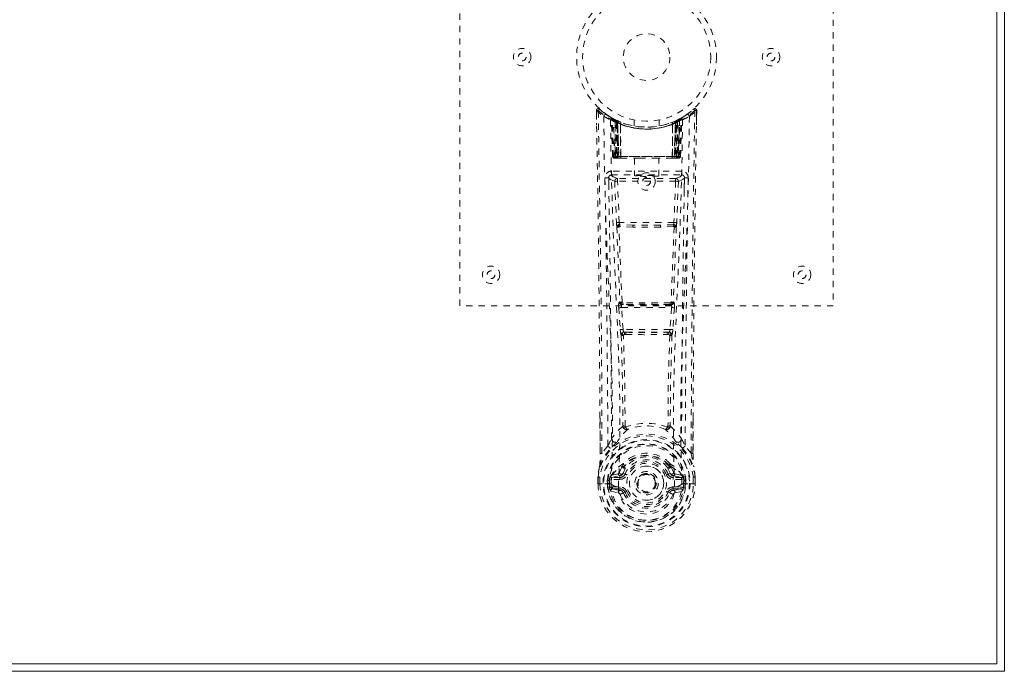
# Model space of a CAD drawing. Header units: inches. Extents: x 3.3 to 62.8, y 14.1 to 43.9.
# Tile 3 of 4: x 47 to 62.8, y 14.1 to 24.6. Entities that reach past the tile are written whole.
import ezdxf

# ---------------------------------------------------------------- set-up
doc = ezdxf.new("R2010")
doc.units = ezdxf.units.IN
doc.header["$MEASUREMENT"] = 0
doc.linetypes.add('SLD-Dashed', pattern=[0.075, 0.05, -0.025])
doc.linetypes.add('SLD-Solid', pattern=[0])

msp = doc.modelspace()

# ---------------------------------------------------------------- linework, layer by layer
at = {"color": 7, "linetype": 'SLD-Solid', "lineweight": 15}
for p, q in [((62.796, 43.865), (62.796, 14.115)), ((62.677, 14.233), (62.677, 43.746)), ((62.677, 43.746), (62.677, 14.233)), ((62.796, 14.115), (3.296, 14.115)), ((3.414, 14.233), (62.677, 14.233)), ((62.677, 14.233), (3.414, 14.233))]:
    msp.add_line(p, q, dxfattribs=at)
at = {"color": 7, "linetype": 'SLD-Dashed', "lineweight": 0}
for p, q in [((54.046, 19.99), (54.046, 27.99)), ((60.046, 27.99), (60.046, 19.99)), ((56.24, 23.061), (56.239, 23.131)), ((56.239, 23.13), (56.243, 22.9)), ((56.241, 23.131), (56.242, 23.061)), ((56.289, 23.153), (56.3, 23.144)), ((57.791, 23.144), (57.802, 23.153)), ((57.848, 22.9), (57.852, 23.13)), ((57.849, 23.073), (57.85, 23.131)), ((57.852, 23.131), (57.851, 23.073)), ((56.478, 23.015), (56.465, 23.023)), ((56.484, 23.011), (56.47, 23.019)), ((56.493, 22.991), (56.479, 22.999)), ((56.5, 22.393), (56.479, 22.999)), ((56.513, 22.393), (56.493, 22.991)), ((56.543, 22.981), (56.496, 23.005)), ((56.58, 22.945), (56.511, 22.98)), ((56.533, 22.365), (56.511, 22.98)), ((56.539, 22.95), (56.552, 22.976)), ((56.539, 22.95), (56.539, 22.393)), ((56.549, 22.945), (56.539, 22.95)), ((56.563, 22.971), (56.548, 22.978)), ((56.549, 22.945), (56.561, 22.971)), ((56.552, 22.976), (56.561, 22.971)), ((56.552, 22.944), (56.565, 22.97)), ((56.562, 22.939), (56.574, 22.965)), ((56.564, 22.97), (56.563, 22.971)), ((56.571, 22.935), (56.583, 22.961)), ((56.58, 22.931), (56.592, 22.957)), ((56.846, 22.979), (56.846, 22.882)), ((57.246, 22.882), (57.246, 22.979)), ((57.499, 22.957), (57.508, 22.961)), ((57.499, 22.957), (57.511, 22.931)), ((57.508, 22.961), (57.52, 22.935)), ((57.58, 22.98), (57.511, 22.945)), ((57.529, 22.939), (57.517, 22.965)), ((57.526, 22.97), (57.539, 22.944)), ((57.528, 22.971), (57.527, 22.97)), ((57.595, 23.005), (57.528, 22.971)), ((57.53, 22.971), (57.539, 22.976)), ((57.539, 22.976), (57.552, 22.95)), ((57.552, 22.95), (57.542, 22.945)), ((57.552, 22.393), (57.552, 22.95)), ((57.558, 22.365), (57.58, 22.98)), ((57.578, 22.393), (57.598, 22.991)), ((57.591, 22.393), (57.612, 22.999)), ((57.595, 23.006), (57.607, 23.012)), ((57.612, 22.999), (57.598, 22.991)), ((57.627, 23.023), (57.613, 23.015)), ((57.684, 23.06), (57.743, 23.104)), ((56.549, 22.393), (56.549, 22.945)), ((56.553, 22.393), (56.552, 22.944)), ((56.552, 22.944), (56.562, 22.939)), ((56.562, 22.939), (56.562, 22.393)), ((56.571, 22.935), (56.571, 22.365)), ((56.58, 22.931), (56.571, 22.935)), ((56.58, 22.945), (56.581, 22.944)), ((56.599, 22.365), (56.58, 22.945)), ((56.58, 22.365), (56.58, 22.931)), ((56.581, 22.944), (56.601, 22.365)), ((56.626, 22.915), (56.627, 22.914)), ((56.63, 22.365), (56.626, 22.915)), ((56.627, 22.914), (56.633, 22.365)), ((56.631, 22.941), (56.629, 22.942)), ((57.458, 22.365), (57.464, 22.914)), ((57.462, 22.942), (57.46, 22.941)), ((57.465, 22.915), (57.461, 22.365)), ((57.464, 22.914), (57.465, 22.915)), ((57.49, 22.365), (57.51, 22.944)), ((57.511, 22.945), (57.492, 22.365)), ((57.51, 22.944), (57.511, 22.945)), ((57.52, 22.935), (57.511, 22.931)), ((57.511, 22.931), (57.511, 22.365)), ((57.52, 22.365), (57.52, 22.935)), ((57.529, 22.939), (57.539, 22.944)), ((57.529, 22.393), (57.529, 22.939)), ((57.539, 22.944), (57.538, 22.393)), ((57.542, 22.945), (57.542, 22.393)), ((56.5, 22.393), (56.513, 22.393)), ((56.533, 22.365), (56.599, 22.365)), ((56.539, 22.393), (56.549, 22.393)), ((57.542, 22.393), (56.549, 22.393)), ((56.562, 22.393), (56.553, 22.393)), ((56.562, 22.393), (57.529, 22.393)), ((56.595, 22.365), (56.58, 22.365)), ((56.599, 22.365), (56.601, 22.365)), ((56.601, 22.365), (56.63, 22.365)), ((56.63, 22.365), (56.633, 22.365)), ((56.633, 22.365), (56.929, 22.365)), ((56.851, 22.365), (56.851, 22.079)), ((56.929, 22.365), (57.162, 22.365)), ((57.162, 22.365), (57.458, 22.365)), ((57.241, 22.079), (57.241, 22.365)), ((57.458, 22.365), (57.461, 22.365)), ((57.461, 22.365), (57.49, 22.365)), ((57.492, 22.365), (57.558, 22.365)), ((57.511, 22.365), (57.496, 22.365)), ((57.538, 22.393), (57.529, 22.393)), ((57.542, 22.393), (57.552, 22.393)), ((57.578, 22.393), (57.591, 22.393)), ((56.481, 22.156), (56.481, 22.095)), ((57.61, 22.156), (56.481, 22.156)), ((57.61, 22.095), (57.61, 22.156)), ((56.44, 22.042), (56.44, 21.856)), ((56.481, 22.095), (57.61, 22.095)), ((56.579, 22.038), (56.579, 21.993)), ((57.512, 22.038), (56.579, 22.038)), ((57.512, 22.038), (57.512, 21.993)), ((57.651, 21.856), (57.651, 22.042)), ((56.534, 21.992), (56.561, 21.329)), ((57.512, 21.993), (56.579, 21.993)), ((56.606, 21.331), (56.579, 21.993)), ((57.512, 21.993), (57.486, 21.331)), ((57.557, 21.992), (57.53, 21.329)), ((57.486, 21.331), (56.606, 21.331)), ((56.824, 21.255), (56.612, 21.265)), ((56.827, 21.288), (56.616, 21.294)), ((57.264, 21.288), (56.827, 21.288)), ((57.475, 21.294), (57.264, 21.288)), ((57.479, 21.265), (57.267, 21.255)), ((60.046, 19.99), (54.046, 19.99)), ((56.599, 19.96), (56.623, 19.607)), ((56.617, 20.054), (56.605, 20.05)), ((56.644, 19.963), (57.447, 19.963)), ((56.667, 19.61), (56.644, 19.963)), ((56.649, 20.008), (56.661, 20.012)), ((57.442, 20.008), (56.649, 20.008)), ((57.447, 19.963), (57.424, 19.61)), ((57.43, 20.012), (57.442, 20.008)), ((57.492, 19.96), (57.469, 19.607)), ((57.474, 20.054), (57.486, 20.05)), ((56.623, 19.607), (56.625, 19.58)), ((57.424, 19.61), (56.667, 19.61)), ((56.712, 19.529), (56.689, 19.529)), ((56.718, 19.565), (56.692, 19.566)), ((56.718, 19.565), (57.373, 19.565)), ((57.399, 19.566), (57.373, 19.565)), ((57.402, 19.529), (57.379, 19.529)), ((57.469, 19.607), (57.466, 19.58)), ((56.299, 17.617), (56.296, 18.185)), ((57.795, 18.172), (57.792, 17.617)), ((56.423, 17.738), (56.329, 17.62)), ((57.762, 17.62), (57.668, 17.738)), ((56.656, 17.412), (56.656, 17.406)), ((56.663, 17.439), (56.673, 17.455)), ((57.419, 17.455), (57.428, 17.439)), ((57.435, 17.412), (57.435, 17.406)), ((56.489, 17.269), (56.473, 17.256)), ((56.473, 17.256), (56.473, 17.256)), ((56.473, 17.256), (56.473, 17.256)), ((56.483, 17.231), (56.617, 17.26)), ((56.587, 17.289), (56.489, 17.269)), ((56.617, 17.26), (56.617, 17.231)), ((56.709, 17.388), (56.667, 17.298)), ((56.667, 17.298), (56.699, 17.285)), ((56.676, 17.405), (56.675, 17.399)), ((57.424, 17.298), (57.382, 17.388)), ((57.392, 17.285), (57.424, 17.298)), ((57.416, 17.399), (57.415, 17.405)), ((57.424, 17.298), (57.435, 17.28)), ((57.474, 17.26), (57.608, 17.231)), ((57.474, 17.231), (57.474, 17.26)), ((57.602, 17.269), (57.504, 17.289)), ((57.602, 17.269), (57.618, 17.256)), ((57.602, 17.269), (57.602, 17.269)), ((56.265, 17.24), (56.265, 17.237)), ((56.265, 17.128), (56.265, 17.237)), ((56.265, 17.128), (56.268, 17.128)), ((56.266, 17.237), (56.266, 17.127)), ((56.312, 17.128), (56.268, 17.128)), ((56.294, 17.237), (56.295, 17.128)), ((56.295, 17.128), (56.295, 17.128)), ((56.331, 17.129), (56.312, 17.128)), ((56.477, 17.128), (56.331, 17.129)), ((56.416, 17.132), (56.415, 17.185)), ((56.416, 17.132), (56.416, 17.132)), ((56.445, 17.184), (56.449, 17.198)), ((56.445, 17.184), (56.445, 17.132)), ((56.45, 17.132), (56.445, 17.132)), ((56.449, 17.198), (56.45, 17.132)), ((56.477, 17.128), (56.477, 17.129)), ((56.483, 17.231), (56.483, 17.201)), ((56.617, 17.231), (56.483, 17.231)), ((56.617, 17.201), (56.483, 17.201)), ((56.617, 17.201), (56.617, 17.231)), ((57.202, 17.14), (57.201, 17.125)), ((57.202, 17.146), (57.202, 17.14)), ((57.608, 17.231), (57.474, 17.231)), ((57.474, 17.201), (57.474, 17.231)), ((57.608, 17.201), (57.474, 17.201)), ((57.608, 17.201), (57.608, 17.231)), ((57.614, 17.128), (57.76, 17.129)), ((57.642, 17.198), (57.641, 17.132)), ((57.641, 17.132), (57.646, 17.132)), ((57.646, 17.184), (57.642, 17.198)), ((57.646, 17.132), (57.646, 17.184)), ((57.676, 17.185), (57.676, 17.132)), ((57.76, 17.129), (57.779, 17.128)), ((57.779, 17.128), (57.823, 17.128)), ((57.796, 17.128), (57.797, 17.237)), ((57.796, 17.128), (57.796, 17.128)), ((57.823, 17.128), (57.826, 17.128)), ((57.825, 17.127), (57.825, 17.237)), ((57.827, 17.237), (57.826, 17.24)), ((57.826, 17.128), (57.827, 17.237)), ((56.467, 17.012), (56.589, 16.985)), ((56.497, 17.078), (56.497, 17.048)), ((56.497, 17.078), (56.617, 17.078)), ((56.617, 17.024), (56.497, 17.048)), ((56.497, 17.048), (56.617, 17.048)), ((56.617, 17.078), (56.617, 17.048)), ((56.617, 17.024), (56.617, 17.048)), ((56.699, 16.994), (56.673, 16.983)), ((57.418, 16.983), (57.392, 16.994)), ((57.422, 16.991), (57.418, 16.983)), ((57.474, 17.078), (57.474, 17.048)), ((57.474, 17.078), (57.594, 17.078)), ((57.594, 17.048), (57.474, 17.024)), ((57.474, 17.024), (57.474, 17.048)), ((57.474, 17.048), (57.594, 17.048)), ((57.497, 17.077), (57.497, 17.076)), ((57.502, 16.985), (57.624, 17.012)), ((57.594, 17.048), (57.594, 17.078))]:
    msp.add_line(p, q, dxfattribs=at)
at = {"color": 7, "linetype": 'SLD-Dashed', "lineweight": 0, "flags": 128}
for points in [[(56.329, 17.62), (56.327, 18.39), (56.323, 19.158), (56.316, 19.925), (56.306, 20.69), (56.303, 20.884), (56.301, 21.081), (56.298, 21.25), (56.295, 21.437), (56.294, 21.515), (56.293, 21.596), (56.292, 21.68), (56.29, 21.754), (56.29, 21.774), (56.29, 21.808), (56.289, 21.856), (56.288, 21.918), (56.286, 22.005), (56.285, 22.11), (56.283, 22.234), (56.281, 22.375), (56.279, 22.5), (56.277, 22.598), (56.276, 22.692), (56.272, 22.928), (56.269, 23.131)], [(57.849, 23.131), (57.847, 23.138), (57.844, 23.146), (57.838, 23.153), (57.832, 23.157), (57.825, 23.16), (57.818, 23.161), (57.81, 23.159), (57.804, 23.155)], [(56.358, 23.037), (56.367, 22.282), (56.386, 21.529), (56.414, 20.779), (56.446, 20.034), (56.476, 19.295), (56.495, 18.563), (56.497, 17.84), (56.477, 17.128)], [(56.594, 17.077), (56.615, 17.789), (56.614, 18.511), (56.594, 19.243), (56.563, 19.981), (56.529, 20.725), (56.499, 21.474), (56.477, 22.227), (56.467, 22.982)], [(56.551, 22.974), (56.528, 22.987), (56.505, 23)], [(56.529, 22.987), (56.52, 22.991), (56.515, 22.991), (56.514, 22.985), (56.512, 22.978)], [(57.624, 22.982), (57.614, 22.227), (57.592, 21.474), (57.562, 20.725), (57.528, 19.981), (57.497, 19.243), (57.477, 18.511), (57.476, 17.789), (57.497, 17.077)], [(57.542, 22.945), (57.538, 22.955), (57.534, 22.964), (57.531, 22.969), (57.53, 22.971)], [(57.733, 23.037), (57.724, 22.282), (57.705, 21.529), (57.677, 20.779), (57.645, 20.034), (57.615, 19.295), (57.596, 18.563), (57.594, 17.84), (57.614, 17.128)], [(57.613, 23.015), (57.611, 23.014), (57.605, 23.011)], [(57.625, 23.022), (57.625, 23.022), (57.627, 23.023)], [(57.432, 22.932), (57.451, 22.937), (57.464, 22.943)], [(56.539, 22.393), (56.524, 22.393), (56.511, 22.393), (56.503, 22.393), (56.5, 22.393)], [(56.513, 22.393), (56.517, 22.393), (56.526, 22.393), (56.538, 22.393), (56.553, 22.393)], [(56.929, 22.365), (57.046, 22.374), (57.162, 22.365)], [(57.538, 22.393), (57.553, 22.393), (57.566, 22.393), (57.574, 22.393), (57.578, 22.393)], [(57.591, 22.393), (57.588, 22.393), (57.58, 22.393), (57.567, 22.393), (57.552, 22.393)], [(56.436, 22.049), (56.463, 22.02), (56.534, 21.992)], [(56.579, 22.038), (56.508, 22.066), (56.481, 22.095)], [(57.61, 22.095), (57.583, 22.066), (57.512, 22.038)], [(57.557, 21.992), (57.628, 22.02), (57.655, 22.049)], [(56.579, 21.993), (56.563, 21.993), (56.549, 21.992), (56.539, 21.992), (56.534, 21.992)], [(57.557, 21.992), (57.552, 21.992), (57.542, 21.992), (57.528, 21.993), (57.512, 21.993)], [(56.606, 21.331), (56.59, 21.33), (56.576, 21.33), (56.566, 21.329), (56.561, 21.329)], [(56.568, 21.261), (56.591, 20.656), (56.617, 20.054)], [(56.651, 20.049), (56.626, 20.651), (56.602, 21.258)], [(57.267, 21.255), (57.046, 21.255), (56.824, 21.255)], [(57.264, 21.288), (57.046, 21.288), (56.827, 21.288)], [(57.489, 21.258), (57.465, 20.651), (57.44, 20.049)], [(57.523, 21.261), (57.5, 20.656), (57.474, 20.054)], [(57.53, 21.329), (57.526, 21.329), (57.515, 21.33), (57.501, 21.33), (57.486, 21.331)], [(56.644, 19.963), (56.636, 19.962), (56.628, 19.962), (56.621, 19.961), (56.614, 19.961), (56.609, 19.961), (56.604, 19.96), (56.601, 19.96), (56.599, 19.96)], [(56.661, 20.012), (56.652, 20.013), (56.645, 20.016), (56.639, 20.021), (56.636, 20.026), (56.636, 20.033), (56.639, 20.039), (56.644, 20.044), (56.651, 20.049)], [(57.44, 20.049), (57.447, 20.044), (57.452, 20.039), (57.455, 20.033), (57.455, 20.026), (57.452, 20.021), (57.446, 20.016), (57.439, 20.013), (57.43, 20.012)], [(57.492, 19.96), (57.487, 19.96), (57.477, 19.961), (57.463, 19.962), (57.447, 19.963)], [(56.667, 19.61), (56.652, 19.609), (56.638, 19.608), (56.627, 19.608), (56.623, 19.607)], [(56.638, 19.522), (56.659, 18.789), (56.665, 18.065)], [(56.701, 18.055), (56.695, 18.781), (56.673, 19.515)], [(57.418, 19.515), (57.396, 18.781), (57.39, 18.055)], [(57.469, 19.607), (57.464, 19.608), (57.453, 19.608), (57.439, 19.609), (57.424, 19.61)], [(57.453, 19.522), (57.432, 18.789), (57.426, 18.065)], [(56.3, 18.186), (56.3, 17.96), (56.3, 17.618)], [(56.663, 18.057), (56.564, 17.962), (56.483, 17.856)], [(56.663, 18.057), (56.665, 18.047), (56.669, 18.039), (56.675, 18.032), (56.683, 18.028), (56.69, 18.027), (56.698, 18.03), (56.705, 18.035), (56.711, 18.043)], [(57.38, 18.043), (57.386, 18.035), (57.393, 18.03), (57.401, 18.027), (57.409, 18.028), (57.416, 18.032), (57.422, 18.039), (57.426, 18.047), (57.428, 18.057)], [(57.428, 18.057), (57.527, 17.962), (57.608, 17.856)], [(57.791, 17.618), (57.791, 17.991), (57.791, 18.172)], [(56.562, 17.792), (56.572, 17.801), (56.577, 17.807)], [(57.529, 17.792), (57.52, 17.801), (57.514, 17.807)], [(56.29, 17.414), (56.366, 17.572), (56.466, 17.7)], [(56.299, 17.617), (56.299, 17.618), (56.3, 17.618), (56.302, 17.619), (56.306, 17.619), (56.311, 17.619), (56.317, 17.619), (56.323, 17.62), (56.329, 17.62)], [(57.625, 17.7), (57.725, 17.572), (57.801, 17.414)], [(57.792, 17.617), (57.792, 17.618), (57.791, 17.618), (57.789, 17.619), (57.785, 17.619), (57.78, 17.619), (57.774, 17.619), (57.768, 17.62), (57.762, 17.62)], [(56.29, 17.414), (56.276, 17.338), (56.265, 17.24)], [(56.29, 17.414), (56.288, 17.409), (56.288, 17.404)], [(56.489, 17.269), (56.565, 17.351), (56.656, 17.412)], [(56.656, 17.412), (56.66, 17.435), (56.663, 17.439)], [(56.676, 17.405), (56.679, 17.419), (56.687, 17.431)], [(57.404, 17.431), (57.412, 17.419), (57.415, 17.405)], [(57.428, 17.439), (57.431, 17.435), (57.435, 17.412)], [(57.435, 17.412), (57.526, 17.351), (57.602, 17.269)], [(57.803, 17.404), (57.803, 17.409), (57.801, 17.414)], [(57.826, 17.24), (57.815, 17.338), (57.801, 17.414)], [(56.473, 17.256), (56.467, 17.25), (56.458, 17.243)], [(56.61, 17.309), (56.599, 17.294), (56.587, 17.289)], [(56.656, 17.406), (56.632, 17.362), (56.61, 17.309)], [(56.69, 17.378), (56.68, 17.379), (56.67, 17.383)], [(56.677, 17.394), (56.687, 17.389), (56.696, 17.386), (56.704, 17.386), (56.709, 17.388)], [(56.726, 17.273), (56.721, 17.276), (56.716, 17.278), (56.711, 17.28), (56.707, 17.282), (56.704, 17.283), (56.701, 17.284), (56.7, 17.285), (56.699, 17.285)], [(57.365, 17.273), (57.37, 17.276), (57.375, 17.278), (57.38, 17.28), (57.384, 17.282), (57.387, 17.283), (57.39, 17.284), (57.392, 17.285), (57.392, 17.285)], [(57.382, 17.388), (57.387, 17.386), (57.395, 17.386), (57.404, 17.389), (57.414, 17.394)], [(57.421, 17.383), (57.411, 17.379), (57.401, 17.378)], [(57.435, 17.406), (57.459, 17.362), (57.481, 17.309)], [(57.481, 17.309), (57.492, 17.294), (57.504, 17.289)], [(57.633, 17.243), (57.627, 17.248), (57.618, 17.256)], [(57.827, 17.237), (57.816, 17.331), (57.803, 17.404)], [(56.265, 17.237), (56.264, 17.237), (56.266, 17.237), (56.268, 17.237), (56.272, 17.237), (56.276, 17.237), (56.282, 17.237), (56.288, 17.237), (56.294, 17.237)], [(56.265, 17.24), (56.266, 17.24), (56.268, 17.24), (56.27, 17.24), (56.274, 17.239), (56.279, 17.239), (56.284, 17.238), (56.289, 17.237), (56.294, 17.237)], [(56.295, 17.128), (56.288, 17.128), (56.282, 17.128), (56.277, 17.128), (56.272, 17.128), (56.268, 17.128), (56.266, 17.128), (56.265, 17.128), (56.265, 17.128)], [(56.445, 17.132), (56.442, 17.132), (56.435, 17.132), (56.426, 17.132), (56.416, 17.132)], [(56.483, 17.201), (56.466, 17.203), (56.451, 17.21)], [(56.477, 17.128), (56.494, 17.111), (56.522, 17.095)], [(56.522, 17.095), (56.555, 17.084), (56.594, 17.076)], [(57.497, 17.076), (57.536, 17.084), (57.569, 17.095)], [(57.569, 17.095), (57.597, 17.111), (57.614, 17.128)], [(57.64, 17.21), (57.625, 17.203), (57.608, 17.201)], [(57.826, 17.128), (57.826, 17.128), (57.825, 17.128), (57.823, 17.128), (57.819, 17.128), (57.814, 17.128), (57.809, 17.128), (57.803, 17.128), (57.796, 17.128)], [(57.797, 17.237), (57.802, 17.237), (57.808, 17.238), (57.813, 17.239), (57.817, 17.239), (57.821, 17.24), (57.823, 17.24), (57.825, 17.24), (57.826, 17.24)], [(57.797, 17.237), (57.803, 17.237), (57.809, 17.237), (57.815, 17.237), (57.819, 17.237), (57.823, 17.237), (57.825, 17.237), (57.827, 17.237), (57.827, 17.237)], [(56.455, 17.062), (56.474, 17.074), (56.497, 17.078)], [(56.594, 17.076), (56.594, 17.076), (56.594, 17.077)], [(56.594, 17.076), (56.598, 16.994), (56.62, 16.913), (56.661, 16.838), (56.717, 16.771), (56.787, 16.716), (56.867, 16.676), (56.955, 16.651), (57.045, 16.642), (57.136, 16.651), (57.223, 16.676), (57.304, 16.716), (57.374, 16.771), (57.43, 16.838), (57.471, 16.913), (57.493, 16.994), (57.497, 17.076)], [(56.726, 17.006), (56.721, 17.003), (56.716, 17.001), (56.711, 16.999), (56.707, 16.997), (56.704, 16.996), (56.701, 16.995), (56.7, 16.994), (56.699, 16.994)], [(57.365, 17.006), (57.37, 17.003), (57.375, 17.001), (57.38, 16.999), (57.384, 16.997), (57.387, 16.996), (57.39, 16.995), (57.392, 16.994), (57.392, 16.994)], [(57.418, 16.983), (57.42, 16.982), (57.426, 16.98), (57.434, 16.976), (57.444, 16.972), (57.454, 16.968), (57.462, 16.964), (57.469, 16.962), (57.473, 16.96)], [(57.594, 17.078), (57.617, 17.074), (57.636, 17.062)]]:
    msp.add_lwpolyline(points, dxfattribs=at)
at = {"color": 7, "linetype": 'SLD-Dashed', "lineweight": 0}
for centre, radius in [((57.046, 23.99), 1.125), ((57.046, 23.99), 1.03), ((57.046, 23.99), 0.375), ((55.046, 23.99), 0.14), ((59.046, 23.99), 0.14), ((55.046, 23.99), 0.0625), ((59.046, 23.99), 0.0625), ((57.046, 21.99), 0.14), ((57.046, 21.99), 0.0625), ((54.546, 20.49), 0.14), ((59.546, 20.49), 0.14), ((54.546, 20.49), 0.0625), ((59.546, 20.49), 0.0625), ((57.046, 17.14), 0.7), ((57.046, 17.14), 0.69), ((57.046, 17.14), 0.623), ((57.046, 17.14), 0.32), ((57.046, 17.14), 0.275), ((57.046, 17.14), 0.188), ((57.046, 17.14), 0.157), ((57.046, 17.14), 0.142), ((57.046, 17.14), 0.14), ((57.046, 17.14), 0.138)]:
    msp.add_circle(centre, radius, dxfattribs=at)
for centre, radius, start, end in [((56.269, 23.131), 0.03, 47.8751, 180.8672), ((57.053, 24.041), 1.222, 228.2162, 235.3099), ((56.277, 21.961), 1.17, 90.3838, 91.8527), ((58.404, 21.209), 2.872, 137.4069, 138.0034), ((57.046, 23.99), 1.158, 227.8872, 312.1137), ((57.044, 23.987), 1.124, 227.9214, 235.3714), ((57.048, 23.987), 1.124, 304.6281, 312.0787), ((57.038, 24.041), 1.221, 304.6879, 311.7853), ((471.919, 15.891), 414.161, 178.9984, 179.76092), ((57.822, 23.131), 0.03, 359.1367, 132.123), ((55.965, 21.462), 2.497, 41.9519, 42.6379), ((57.804, 21.451), 1.681, 88.3704, 89.3933), ((-278.504, 16.764), 334.803, 0.24313, 1.07759), ((56.388, 23.037), 0.03, 55.9474, 179.9446), ((57.029, 24.221), 1.361, 240.4671, 245.6254), ((57.014, 23.934), 1.064, 234.3723, 244.9432), ((57.046, 23.99), 1.128, 235.3631, 240.5076), ((56.449, 22.998), 0.03, 1.9852, 58.9836), ((56.943, 23.819), 0.928, 238.96, 239.7441), ((56.508, 22.969), 0.0428, 114.1607, 163.049), ((57.046, 24.021), 1.19, 240.9032, 299.0966), ((56.462, 23.002), 0.02, 342.7354, 49.6293), ((56.463, 22.99), 0.0299, 1.9098, 59.745), ((57.046, 23.991), 1.129, 239.7672, 244.7496), ((57.02, 23.605), 0.812, 228.2735, 233.7148), ((57.046, 23.99), 1.128, 240.5082, 299.4917), ((57.017, 23.597), 0.801, 229.1473, 234.5814), ((56.481, 22.979), 0.0299, 1.8051, 60.797), ((57.047, 23.993), 1.131, 240.8345, 245.7549), ((57.018, 23.592), 0.795, 230.3889, 235.7638), ((30.777, 21.707), 25.767, 1.4625, 2.8398), ((56.55, 22.944), 0.0297, 1.4874, 64.5309), ((56.551, 22.943), 0.0297, 1.4834, 64.5899), ((56.983, 23.851), 0.976, 244.5435, 247.4764), ((57.05, 23.98), 1.117, 294.2146, 299.1973), ((57.54, 22.943), 0.0297, 115.404, 178.5227), ((57.541, 22.944), 0.0297, 115.4685, 178.5144), ((57.068, 23.599), 0.803, 304.2623, 309.585), ((57.075, 23.595), 0.8, 305.4126, 310.8587), ((57.072, 23.604), 0.811, 306.2833, 311.7285), ((83.299, 21.707), 25.752, 177.1598, 178.5379), ((57.61, 22.979), 0.0299, 119.2038, 178.2019), ((57.608, 22.981), 0.0273, 117.6394, 182.2925), ((57.628, 22.99), 0.0299, 120.242, 178.1031), ((57.046, 23.99), 1.128, 299.4918, 304.6375), ((57.583, 22.969), 0.0429, 16.9751, 65.8183), ((57.638, 22.999), 0.0264, 119.419, 183.772), ((57.642, 22.998), 0.03, 121.0108, 178.0204), ((57.062, 24.223), 1.363, 294.3799, 299.5295), ((57.703, 23.037), 0.03, 0.0536, 124.0544), ((393.577, 16.756), 335.786, 178.92196, 179.75833), ((57.046, 23.988), 1.155, 244.5268, 295.4732), ((57.046, 23.988), 1.155, 245.2589, 294.7411), ((57.046, 23.988), 1.155, 246.2581, 293.7419), ((56.996, 23.534), 0.722, 234.8031, 239.0733), ((56.596, 22.933), 0.0347, 329.0292, 15.0604), ((56.597, 22.932), 0.0347, 329.0971, 15.138), ((57.046, 23.953), 1.12, 248.0446, 291.9529), ((57.494, 22.932), 0.0345, 164.721, 211.0337), ((57.495, 22.933), 0.0347, 164.9395, 210.9705), ((57.094, 23.534), 0.722, 300.9289, 305.1941), ((56.53, 22.395), 0.03, 181.9942, 269.9952), ((56.562, 22.438), 0.0753, 216.3027, 253.1012), ((56.543, 22.394), 0.03, 181.9688, 269.9712), ((56.558, 22.544), 0.177, 260.4287, 268.5127), ((57.114, 22.387), 0.575, 179.3822, 182.0729), ((56.961, 22.386), 0.413, 179.0071, 183.0267), ((57.154, 22.387), 0.601, 179.4207, 181.9942), ((56.991, 22.386), 0.429, 179.0501, 182.9186), ((57.1, 22.386), 0.429, 357.0861, 0.9544), ((56.95, 22.387), 0.588, 357.978, 0.6072), ((57.534, 22.551), 0.185, 271.3859, 279.0449), ((57.129, 22.386), 0.414, 356.978, 0.9883), ((57.548, 22.394), 0.03, 270.0288, 358.0312), ((57.53, 22.438), 0.0753, 286.9011, 323.695), ((56.977, 22.387), 0.575, 357.9271, 0.6178), ((57.561, 22.395), 0.03, 270.0048, 358.0058), ((56.481, 22.051), 0.105, 89.9856, 180.8822), ((57.61, 22.051), 0.105, 359.1179, 90.0143), ((56.404, 21.194), 0.856, 87.8888, 91.9061), ((-232.567, 16.71), 288.992, 0.20366, 1.05857), ((56.481, 22.05), 0.045, 90.0026, 180.9452), ((-234.066, 16.713), 290.551, 0.22536, 1.0524), ((56.579, 21.993), 0.0451, 90.4443, 181.6952), ((57.512, 21.993), 0.0451, 358.2786, 89.5536), ((348.212, 16.712), 290.606, 178.94771, 179.77459), ((57.61, 22.05), 0.045, 359.0551, 89.9978), ((57.687, 21.194), 0.855, 88.0933, 92.1129), ((360.154, 16.561), 302.489, 178.96047, 179.77724), ((57.077, 21.349), 0.516, 182.1962, 189.7831), ((56.612, 21.252), 0.0452, 90.1305, 168.5513), ((56.594, 21.353), 0.0956, 254.3769, 274.7215), ((56.614, 21.276), 0.0216, 94.0665, 235.9981), ((56.612, 21.253), 0.0114, 88.4887, 157.4725), ((56.739, 21.34), 0.134, 183.7297, 198.5329), ((56.617, 21.298), 0.00464, 195.4539, 262.7595), ((56.723, 21.266), 0.111, 165.3746, 180.5304), ((56.905, 21.263), 0.0821, 162.2348, 186.008), ((57.186, 21.263), 0.0822, 353.9948, 17.7625), ((57.474, 21.298), 0.00458, 276.7959, 344.8008), ((57.368, 21.266), 0.111, 359.5326, 14.7098), ((57.352, 21.34), 0.134, 341.4539, 356.2758), ((57.477, 21.276), 0.0216, 304.0039, 85.9315), ((57.479, 21.252), 0.0452, 11.4421, 89.8731), ((57.479, 21.253), 0.0114, 22.2099, 91.2708), ((57.497, 21.353), 0.0956, 265.276, 285.6264), ((57.015, 21.349), 0.516, 350.2077, 357.8074), ((56.787, 19.993), 0.191, 162.6896, 189.9452), ((56.65, 20.053), 0.0451, 183.9456, 269.3379), ((56.662, 20.057), 0.0451, 184.0949, 269.3035), ((56.644, 20.115), 0.0669, 245.6279, 276.1091), ((56.693, 19.979), 0.052, 146.8501, 198.5333), ((56.668, 20.055), 0.0174, 200.0939, 265.4738), ((56.671, 19.951), 0.0625, 88.5286, 99.0793), ((57.046, -15.682), 35.721, 89.3919, 90.6082), ((56.701, 20.033), 0.0353, 173.778, 215.206), ((57.046, -12.7), 32.715, 89.3471, 90.6533), ((57.39, 20.033), 0.0353, 324.7803, 6.2344), ((57.42, 19.949), 0.0636, 80.9843, 91.4782), ((57.423, 20.055), 0.0183, 275.7726, 338.1293), ((57.429, 20.057), 0.0451, 270.6966, 355.9081), ((57.447, 20.115), 0.0667, 263.8693, 294.4114), ((57.441, 20.053), 0.0451, 270.6621, 356.0544), ((57.398, 19.979), 0.0518, 341.3917, 33.225), ((57.304, 19.993), 0.191, 350.0559, 17.3094), ((56.829, 19.594), 0.204, 184.0654, 200.6628), ((56.684, 19.521), 0.0464, 92.4782, 179.2383), ((56.666, 19.576), 0.0615, 242.1258, 275.9644), ((56.682, 19.541), 0.0271, 90.6854, 249.4082), ((56.749, 19.615), 0.0825, 183.6533, 215.4415), ((56.691, 19.51), 0.0186, 94.5973, 165.3558), ((56.691, 19.584), 0.0184, 242.028, 273.5498), ((56.768, 19.542), 0.0796, 162.8092, 189.4232), ((56.774, 19.538), 0.0624, 154.2178, 188.7175), ((57.046, 51.878), 32.351, 269.4099, 270.5901), ((57.046, 52.941), 33.378, 269.4375, 270.5625), ((57.317, 19.538), 0.0623, 351.2529, 25.8118), ((57.401, 19.583), 0.0176, 265.6858, 298.7591), ((57.323, 19.542), 0.0795, 350.58, 17.1928), ((57.4, 19.51), 0.0186, 14.5351, 85.3492), ((57.343, 19.615), 0.0808, 324.2244, 356.6809), ((57.407, 19.521), 0.0464, 0.7563, 87.5271), ((57.409, 19.541), 0.0271, 290.5876, 89.3188), ((57.425, 19.576), 0.0615, 264.0343, 297.8755), ((57.262, 19.594), 0.204, 339.3453, 355.9285), ((56.653, 18.064), 0.0126, 326.4507, 4.1771), ((56.724, 18.062), 0.0607, 184.623, 287.3261), ((56.698, 18.109), 0.0541, 233.0549, 273.232), ((56.715, 18.056), 0.014, 187.7749, 254.3795), ((57.046, 17.13), 0.972, 69.8639, 110.1345), ((56.77, 18.059), 0.0612, 194.859, 242.4291), ((57.046, 17.211), 0.849, 69.047, 110.9532), ((57.367, 18.062), 0.0607, 252.6729, 355.3764), ((57.321, 18.059), 0.0612, 297.566, 345.1415), ((57.376, 18.056), 0.014, 285.6252, 352.2204), ((57.393, 18.109), 0.0541, 266.7662, 306.947), ((57.438, 18.064), 0.0126, 175.8073, 213.5607), ((57.046, 17.14), 0.787, 7.3679, 172.6321), ((57.046, 17.14), 0.758, 7.3679, 172.6321), ((57.317, 17.355), 0.867, 131.5101, 148.561), ((56.774, 17.355), 0.868, 31.4417, 48.4868), ((57.046, 17.14), 0.632, 4.1187, 175.8813), ((53.961, 19.048), 2.789, 331.9738, 334.6857), ((56.675, 17.984), 0.352, 224.3777, 233.64), ((57.046, 17.14), 0.602, 4.2517, 175.7483), ((58.038, 16.153), 2.205, 131.996, 135.4493), ((56.543, 17.858), 0.0607, 182.3488, 303.2494), ((57.548, 17.858), 0.0607, 236.7576, 357.6465), ((56.052, 16.152), 2.207, 44.552, 48.0019), ((60.135, 19.051), 2.796, 205.3164, 208.0223), ((57.416, 17.984), 0.352, 306.3607, 315.6247), ((54.864, 17.584), 1.436, 352.8152, 1.3449), ((50.705, 18.581), 5.706, 348.2034, 350.3015), ((56.993, 17.188), 0.417, 111.8222, 140.2637), ((57.046, 17.127), 0.455, 35.9727, 144.0273), ((57.046, 17.097), 0.49, 42.8678, 137.1322), ((57.046, 17.116), 0.504, 65.7104, 114.2902), ((57.098, 17.188), 0.417, 39.752, 68.1634), ((63.398, 18.583), 5.717, 189.6999, 191.7938), ((59.208, 17.583), 1.416, 178.5994, 187.2444), ((56.935, 16.992), 0.532, 119.5709, 150.2124), ((56.675, 17.433), 0.0285, 228.7241, 271.1604), ((56.702, 17.455), 0.029, 181.3396, 239.0706), ((57.046, 17.14), 0.376, 22.774, 157.226), ((57.046, 17.148), 0.413, 35.4711, 144.5333), ((57.046, 17.14), 0.346, 22.7741, 157.2259), ((57.046, 17.14), 0.275, 90.0003, 269.9997), ((57.046, 17.14), 0.275, 270.0001, 89.9999), ((57.39, 17.455), 0.029, 300.9294, 358.6604), ((57.416, 17.433), 0.0285, 268.8313, 311.2887), ((57.154, 16.99), 0.535, 29.8516, 60.3529), ((57.53, 17.143), 1.269, 168.1229, 175.7633), ((56.617, 17.29), 0.03, 181.6345, 269.1162), ((56.641, 17.314), 0.0308, 189.223, 329.7589), ((56.612, 17.32), 0.06, 275.0561, 338.6854), ((56.617, 17.32), 0.089, 270, 337.226), ((56.617, 17.32), 0.119, 269.9996, 337.2268), ((56.675, 17.427), 0.0285, 228.6803, 271.1446), ((56.686, 17.408), 0.0298, 184.502, 237.256), ((56.188, 17.72), 0.588, 325.0487, 326.3929), ((56.68, 17.398), 0.00483, 175.6447, 234.2827), ((56.69, 17.401), 0.0228, 269.5505, 325.8701), ((57.046, 17.14), 0.156, 84.8878, 105.7451), ((57.474, 17.32), 0.119, 202.7732, 270.0004), ((57.401, 17.401), 0.0227, 214.1371, 270.4762), ((57.474, 17.32), 0.089, 202.774, 270), ((57.411, 17.398), 0.00483, 305.7173, 4.3553), ((57.964, 17.761), 0.662, 213.6817, 214.8767), ((57.416, 17.427), 0.0285, 268.8492, 311.3365), ((57.405, 17.408), 0.0301, 303.0032, 355.3657), ((57.45, 17.314), 0.0308, 210.2883, 350.7393), ((57.475, 17.311), 0.0504, 218.0405, 269.2137), ((57.474, 17.29), 0.03, 270.8864, 358.3629), ((57.046, 17.14), 0.781, 180.8691, 0), ((57.046, 17.14), 0.781, 180.8627, 359.1373), ((57.046, 17.14), 0.751, 180.8899, 359.1372), ((56.445, 17.786), 0.602, 267.1326, 269.9821), ((57.046, 17.14), 0.63, 180.7179, 359.2821), ((57.046, 17.14), 0.6, 180.7178, 359.2822), ((57.046, 17.14), 0.599, 173.2568, 174.3599), ((57.046, 17.14), 0.596, 180.7437, 187.5062), ((56.573, 17.201), 0.122, 159.7413, 175.7985), ((56.483, 17.261), 0.0305, 215.6352, 270.5462), ((57.046, 17.113), 0.568, 178.4775, 1.5214), ((57.608, 17.261), 0.0305, 269.4483, 324.3746), ((57.554, 17.209), 0.0865, 0.8355, 23.6324), ((57.046, 17.14), 0.596, 352.4937, 359.2563), ((57.046, 17.14), 0.599, 5.6401, 6.7432), ((57.646, 17.786), 0.602, 270.0179, 272.8674), ((57.644, 15.813), 1.319, 88.6352, 89.9281), ((56.687, 17.092), 0.234, 187.5647, 200.034), ((56.496, 17.019), 0.0298, 88.6088, 192.2862), ((56.617, 16.994), 0.0301, 91.1998, 198.1702), ((56.58, 16.944), 0.0412, 22.4893, 77.8726), ((56.617, 16.96), 0.119, 22.7732, 90.0004), ((56.617, 16.96), 0.089, 22.774, 90), ((56.611, 16.957), 0.0676, 22.9365, 84.9673), ((58.317, 12.991), 4.317, 112.3788, 113.1681), ((57.046, 17.14), 0.463, 202.774, 337.226), ((57.046, 17.14), 0.404, 202.774, 337.226), ((57.046, 17.14), 0.376, 202.774, 337.226), ((57.046, 17.14), 0.346, 202.7741, 337.2259), ((57.474, 16.96), 0.119, 89.9996, 157.2268), ((57.474, 16.96), 0.089, 90, 157.226), ((57.48, 16.957), 0.0676, 95.0413, 150.0555), ((57.511, 16.944), 0.0412, 102.1331, 157.5005), ((57.474, 16.994), 0.0301, 341.8297, 88.8003), ((57.595, 17.019), 0.0298, 347.7221, 91.3874), ((57.404, 17.093), 0.234, 339.9719, 352.4287)]:
    msp.add_arc(centre, radius, start, end, dxfattribs=at)
msp.add_ellipse((57.046, 22.079), major_axis=(0.195, 0), ratio=0.034921, dxfattribs=at)

doc.saveas('drawing.dxf')
